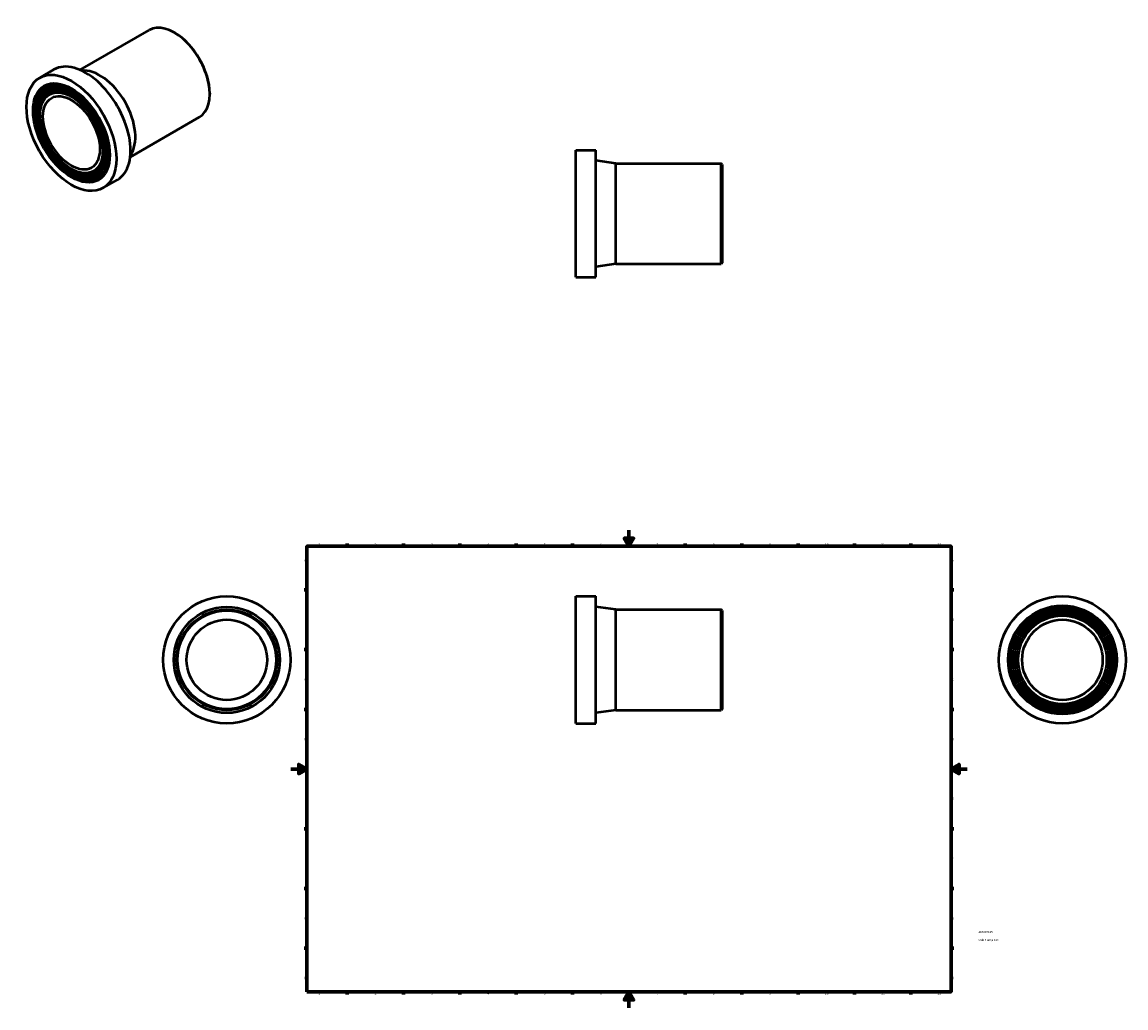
# Model space of a CAD drawing. Header units: millimetres. Extents: x -334 to 1038, y -1011 to 1226.
# Tile 3 of 3: x -334 to 1038, y 0 to 1226. Entities that reach past the tile are written whole.
import ezdxf

# ---------------------------------------------------------------- set-up
doc = ezdxf.new("R2010")
doc.units = ezdxf.units.MM
for name, color, linetype, lineweight in [('Border (ANSI)', 7, 'Continuous', 70), ('Title (ISO)', 7, 'Continuous', 50), ('Visible (ANSI)', 7, 'Continuous', 50)]:
    doc.layers.add(name, color=color, linetype=linetype, lineweight=lineweight)
doc.styles.add('Note Text (ANSI)', font='tahoma.ttf')
doc.styles.add('Note Text (ISO)', font='tahoma.ttf')

# ---------------------------------------------------------------- blocks, each defined once
blk = doc.blocks.new('Borders Default Border')
at = {"layer": 'Border (ANSI)'}
for p, q in [((70.1, 574), (70.1, 577.4)), ((140.2, 574), (140.2, 577.4)), ((210.2, 574), (210.2, 577.4)), ((280.3, 574), (280.3, 577.4)), ((350.4, 574), (350.4, 577.4)), ((490.6, 574), (490.6, 577.4)), ((560.7, 574), (560.7, 577.4)), ((630.8, 574), (630.8, 577.4)), ((700.8, 574), (700.8, 577.4)), ((770.9, 574), (770.9, 577.4)), ((20, 519.7), (16.6, 519.7)), ((821, 519.7), (824.4, 519.7)), ((20, 445.5), (16.6, 445.5)), ((821, 445.5), (824.4, 445.5)), ((20, 371.2), (16.6, 371.2)), ((821, 371.2), (824.4, 371.2)), ((20, 222.7), (16.6, 222.7)), ((821, 222.7), (824.4, 222.7)), ((20, 148.5), (16.6, 148.5)), ((821, 148.5), (824.4, 148.5)), ((20, 74.3), (16.6, 74.3)), ((821, 74.3), (824.4, 74.3)), ((70.1, 20), (70.1, 16.6)), ((140.2, 20), (140.2, 16.6)), ((210.2, 20), (210.2, 16.6)), ((280.3, 20), (280.3, 16.6)), ((350.4, 20), (350.4, 16.6)), ((490.6, 20), (490.6, 16.6)), ((560.7, 20), (560.7, 16.6)), ((630.8, 20), (630.8, 16.6)), ((700.8, 20), (700.8, 16.6)), ((770.9, 20), (770.9, 16.6))]:
    blk.add_line(p, q, dxfattribs=at)
at = {"layer": 'Border (ANSI)', "flags": 128}
for points in [[(420.5, 594), (420.5, 574), (414.7, 584), (426.3, 584), (420.5, 574)], [(20, 20), (20, 574), (821, 574), (821, 20), (20, 20)], [(0, 297), (20, 297), (10, 302.8), (10, 291.2), (20, 297)], [(841, 297), (821, 297), (831, 302.8), (831, 291.2), (821, 297)], [(420.5, 0), (420.5, 20), (414.7, 10), (426.3, 10), (420.5, 20)]]:
    blk.add_lwpolyline(points, dxfattribs=at)
at = {"layer": 'Border (ANSI)', "color": 230, "true_color": 0xff0080, "char_height": 3.05, "attachment_point": 7, "style": 'Note Text (ANSI)'}
for s, insert in [('1', (34.4, 574.4)), ('2', (104.2, 574.4)), ('3', (174.3, 574.3)), ('4', (244.2, 574.4)), ('5', (314.5, 574.3)), ('6', (384.5, 574.3)), ('7', (454.6, 574.4)), ('8', (524.6, 574.3)), ('9', (594.7, 574.3)), ('10', (664, 574.3)), ('11', (734, 574.4)), ('12', (804.1, 574.4)), ('A', (16.8, 555.4)), ('A', (821.6, 555.4)), ('B', (17.1, 481.1)), ('B', (822, 481.1)), ('C', (17, 406.8)), ('C', (821.8, 406.8)), ('D', (17, 332.6)), ('D', (821.8, 332.6)), ('E', (17.2, 258.4)), ('E', (822.1, 258.4)), ('F', (17.3, 184.1)), ('F', (822.1, 184.1)), ('G', (16.8, 109.8)), ('G', (821.7, 109.8)), ('H', (17, 35.6)), ('H', (821.8, 35.6)), ('1', (34.4, 16.6)), ('2', (104.2, 16.6)), ('3', (174.3, 16.5)), ('4', (244.2, 16.6)), ('5', (314.5, 16.5)), ('6', (384.5, 16.5)), ('7', (454.6, 16.6)), ('8', (524.6, 16.5)), ('9', (594.7, 16.5)), ('10', (664, 16.5)), ('11', (734, 16.6)), ('12', (804.1, 16.6))]:
    blk.add_mtext(s, dxfattribs=dict(at, insert=insert))
blk = doc.blocks.new('Title Blocks ISO')
at = {"layer": 'Title (ISO)', "color": 232, "true_color": 0xca0064, "style": 'Note Text (ISO)'}
for tag, p in [('PART_NUMBER_001', (34.2, 73.1)), ('DESCRIPTION_001', (34, 63.3))]:
    blk.add_attdef(tag, p, '', height=2.5, dxfattribs=at)

msp = doc.modelspace()

# ---------------------------------------------------------------- linework, layer by layer
at = {"layer": 'Visible (ANSI)'}
for p, q in [((-262.085, 1166.205), (-176.16, 1215.686)), ((-143.919, 1212.011), (-144.799, 1212.522)), ((-312.203, 1156.384), (-294.525, 1166.564)), ((-305.217, 1144.252), (-304.333, 1144.761)), ((-302.722, 1139.919), (-301.838, 1140.428)), ((-300.226, 1135.586), (-299.342, 1136.095)), ((-100.776, 1137.093), (-100.776, 1136.075)), ((-199.706, 1057.882), (-113.781, 1107.363)), ((354.348, 908.471), (354.348, 1066.471)), ((354.348, 1066.471), (379.348, 1066.471)), ((379.348, 908.471), (379.348, 1066.471)), ((404.348, 1049.971), (379.348, 1053.471)), ((404.348, 924.971), (404.348, 1049.971)), ((404.348, 1049.971), (535.098, 1049.971)), ((535.098, 924.971), (535.098, 1049.971)), ((536.348, 1048.721), (535.098, 1049.971)), ((536.348, 1048.721), (536.348, 926.221)), ((-245.333, 1040.262), (-244.449, 1040.771)), ((-242.838, 1035.929), (-241.954, 1036.438)), ((-240.342, 1031.596), (-239.459, 1032.105)), ((-233.356, 1019.464), (-215.678, 1029.643)), ((404.348, 924.971), (379.348, 921.471)), ((404.348, 924.971), (535.098, 924.971)), ((536.348, 926.221), (535.098, 924.971)), ((354.348, 908.471), (379.348, 908.471)), ((354.348, 353.732), (354.348, 511.732)), ((354.348, 511.732), (379.348, 511.732)), ((379.348, 353.732), (379.348, 511.732)), ((404.348, 495.232), (379.348, 498.732)), ((404.348, 370.232), (404.348, 495.232)), ((404.348, 495.232), (535.098, 495.232)), ((535.098, 370.232), (535.098, 495.232)), ((536.348, 493.982), (535.098, 495.232)), ((536.348, 493.982), (536.348, 371.482)), ((536.348, 371.482), (535.098, 370.232)), ((404.348, 370.232), (379.348, 366.732)), ((404.348, 370.232), (535.098, 370.232)), ((354.348, 353.732), (379.348, 353.732))]:
    msp.add_line(p, q, dxfattribs=at)
for centre, radius in [((-79.541, 432.732), 79), ((959.464, 432.732), 79), ((-79.541, 432.732), 66), ((-79.541, 432.732), 62.5), ((959.464, 432.732), 67.5), ((959.464, 432.732), 65), ((959.464, 432.732), 62.5), ((-79.541, 432.732), 61.25), ((-79.541, 432.732), 50), ((959.464, 432.732), 60), ((959.464, 432.732), 57.5), ((959.464, 432.732), 55), ((959.464, 432.732), 50)]:
    msp.add_circle(centre, radius, dxfattribs=at)
for centre, major_axis, start_param, end_param in [((-144.97, 1161.524), (-31.19, 54.161), 3.14159265, 6.28318531), ((-144.086, 1162.033), (-30.566, 53.078), 3.92892453, 5.49585344), ((-255.102, 1098.104), (-39.424, 68.46), 3.14159265, 6.28318531), ((-237.424, 1108.283), (-31.19, 54.161), 3.39119313, 6.03358483), ((-271.896, 1088.433), (33.685, -58.494), 3.15466235, 6.27011561), ((-271.896, 1088.433), (31.19, -54.161), 3.15570799, 6.26906997), ((-271.896, 1088.433), (32.437, -56.328), 0, 3.14159265), ((-271.896, 1088.433), (29.942, -51.995), 0, 3.14159265), ((-271.896, 1088.433), (27.447, -47.662), 0, 3.14159265), ((-271.896, 1088.433), (28.694, -49.829), 3.1569355, 6.26784246)]:
    msp.add_ellipse(centre, major_axis=major_axis, ratio=0.57809312, start_param=start_param, end_param=end_param, dxfattribs=at)
for major_axis in [(39.424, -68.46), (33.685, -58.494), (32.437, -56.328), (31.19, -54.161), (29.942, -51.995), (28.694, -49.829), (27.447, -47.662), (24.952, -43.329)]:
    msp.add_ellipse((-272.78, 1087.924), major_axis=major_axis, ratio=0.57809312, dxfattribs=at)

# ---------------------------------------------------------------- block references
msp.add_blockref('Borders Default Border', (0, 0))
msp.add_blockref('Title Blocks ISO', (821, 20)).add_auto_attribs({'PART_NUMBER_001': '490207125', 'DESCRIPTION_001': 'Stub Flange 125'})

doc.saveas('drawing.dxf')
